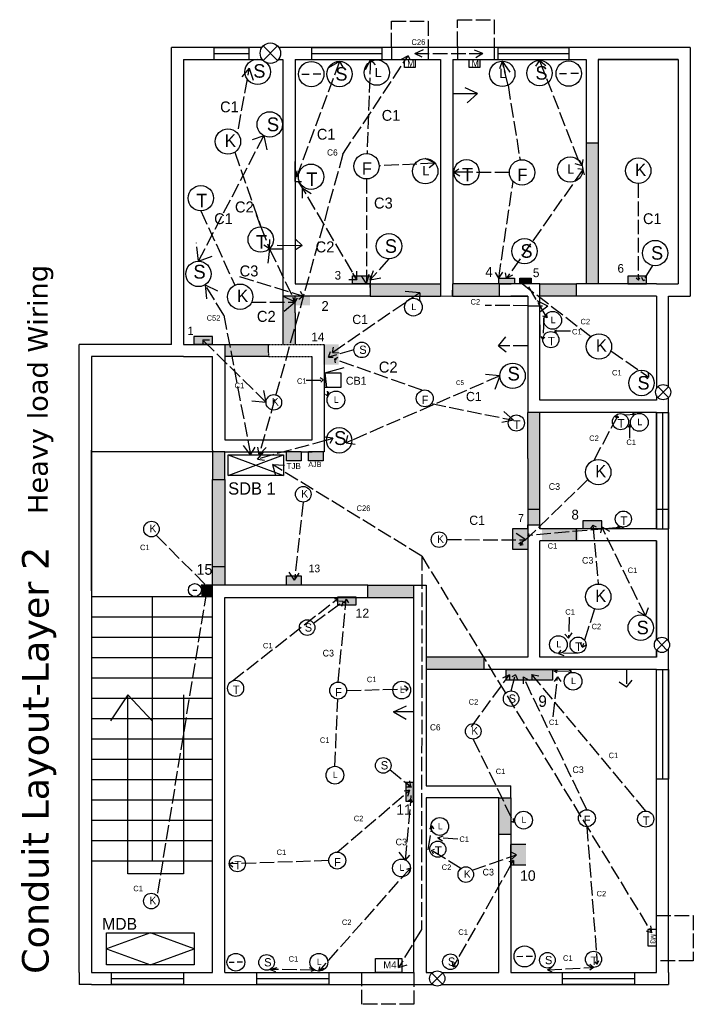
# Model space of a CAD drawing. Header units: inches. Extents: x -315 to 1342, y -989 to 4114.
import ezdxf

# ---------------------------------------------------------------- set-up
doc = ezdxf.new("R2010")
doc.units = ezdxf.units.IN
doc.header["$MEASUREMENT"] = 0
doc.linetypes.add('ACAD_ISO02W100', pattern=[15, 12, -3])
doc.linetypes.add('HIDDEN2', pattern=[0.1875, 0.125, -0.0625])

msp = doc.modelspace()

# ---------------------------------------------------------------- hatches: boundary and pattern name
for color, points in [(3, [(162.53, -277.77), (152.53, -277.77), (152.53, -346.27), (152.53, -394.27), (162.53, -394.27), (162.53, -346.27)]), (3, [(32.53, -394.27), (-25.47, -394.27), (-25.47, -397.19), (-25.47, -404.27), (32.53, -404.27)]), (3, [(80.98, -394.27), (42.53, -394.27), (42.44, -404.27), (80.98, -404.27)]), (3, [(144.53, -394.27), (114.53, -394.27), (114.53, -404.27), (144.53, -404.27)]), (3, [(-87.47, -418.04), (-87.47, -404.27), (-97.47, -404.27), (-97.47, -418.27), (-97.47, -444.27), (-87.47, -444.27)]), (8, [(-75.21, -404.22), (-87.47, -404.22), (-87.47, -411.96), (-75.21, -411.96)]), (3, [(-109.47, -444.27), (-145.47, -444.27), (-145.47, -454.27), (-109.47, -454.27), (-109.47, -450.78)]), (8, [(-51.43, -444.26), (-64.22, -444.26), (-64.22, -460.98), (-51.43, -460.98)]), (3, [(114.53, -500.27), (104.53, -500.27), (104.53, -538.34), (104.53, -592.94), (114.53, -592.94)]), (3, [(-145.47, -532.78), (-155.47, -532.78), (-155.47, -555.55), (-145.47, -555.55)]), (54, [(-82.34, -532.6), (-94.6, -532.6), (-94.6, -540.33), (-82.34, -540.33)]), (78, [(-82.34, -532.78), (-94.6, -532.78), (-94.6, -540.33), (-82.34, -540.33)]), (4, [(-64.28, -532.78), (-73.47, -532.78), (-76.53, -532.78), (-76.53, -540.33), (-64.28, -540.33)]), (3, [(-145.47, -555.55), (-155.47, -555.55), (-155.47, -642.84), (-145.47, -642.84)]), (8, [(104.53, -596.27), (91.74, -596.27), (91.74, -612.99), (104.53, -612.99)]), (3, [(146.09, -596.26), (116.09, -596.26), (116.09, -606.26), (146.09, -606.26)]), (256, [(-145.47, -627.53), (-155.47, -627.53), (-155.47, -642.84), (-145.47, -642.84)]), (256, [(-145.47, -627.53), (-155.47, -627.53), (-155.47, -642.84), (-145.47, -642.84)]), (256, [(-145.47, -627.53), (-155.47, -627.53), (-155.47, -642.84), (-145.47, -642.84)]), (3, [(-145.47, -627.53), (-155.47, -627.53), (-155.47, -642.84), (-145.47, -642.84)]), (8, [(-82.34, -635.03), (-94.6, -635.03), (-94.6, -642.76), (-82.34, -642.76)]), (8, [(-155.47, -642.84), (-164.9, -642.84), (-164.9, -652.27), (-155.47, -652.27)]), (3, [(10.53, -642.84), (-27.47, -642.84), (-27.47, -652.84), (10.53, -652.84)]), (3, [(68.53, -702.27), (20.53, -702.27), (20.53, -712.27), (68.53, -712.27)]), (251, [(124.71, -712.27), (86.53, -712.27), (86.53, -721.22), (124.71, -721.22)]), (3, [(90.53, -818.27), (80.53, -818.27), (80.53, -848.27), (90.53, -848.27)]), (8, [(102.98, -856.76), (90.18, -856.76), (90.18, -873.48), (102.98, -873.48)])]:
    msp.add_hatch(color=color).paths.add_polyline_path(points)
at = {"linetype": 'ACAD_ISO02W100'}
for points in [[(-25.47, -387.55), (-40.07, -387.55), (-40.07, -394.27), (-25.47, -394.27)], [(93.39, -389.44), (80.57, -389.44), (80.57, -394.27), (93.39, -394.27)], [(107.16, -389.44), (97.96, -389.44), (97.96, -394.27), (107.16, -394.27)], [(202.46, -387.79), (187.03, -387.79), (187.03, -394.15), (202.46, -394.15)], [(-155.65, -437.78), (-171.08, -437.78), (-171.08, -444.13), (-155.65, -444.13)], [(165.38, -589.81), (149.95, -589.81), (149.95, -596.17), (165.38, -596.17)], [(-37.04, -652.82), (-52.47, -652.82), (-52.47, -659.18), (-37.04, -659.18)], [(10.09, -821.09), (10.09, -805.66), (3.73, -805.66), (3.73, -821.09)]]:
    msp.add_hatch(color=252, dxfattribs=at).paths.add_polyline_path(points)

# ---------------------------------------------------------------- linework, layer by layer
for p, q in [((-7.91, -199.27), (-7.91, -177.52)), ((-7.91, -177.52), (22.15, -177.52)), ((22.15, -177.52), (22.15, -199.27)), ((46.57, -198.06), (46.57, -176.32)), ((46.57, -176.32), (76.64, -176.32)), ((76.64, -176.32), (76.64, -198.06)), ((-50.87, -210.69), (-87.47, -309.66)), ((-50.87, -210.69), (-60, -216.03)), ((-50.87, -210.69), (-48.09, -215.44)), ((-25.31, -209.27), (-29.57, -217.7)), ((-25.31, -209.27), (-28.16, -286.79)), ((-25.31, -209.27), (-21.42, -213.46)), ((83.41, -210.49), (81.09, -216.72)), ((88.16, -230.3), (83.41, -210.49)), ((83.41, -210.49), (85.78, -220.39)), ((83.41, -210.49), (89.65, -219.52)), ((114.12, -209.87), (110.78, -214.62)), ((146.36, -292.09), (114.12, -209.87)), ((114.12, -209.87), (119.4, -214.21)), ((-134.23, -266.35), (-125.25, -216.43)), ((88.16, -230.3), (98.05, -291.95)), ((-137.18, -285.6), (-115.82, -347.19)), ((28.01, -294.72), (19.88, -290.85)), ((146.36, -292.09), (149.44, -296.85)), ((149.44, -296.85), (150.05, -291.59)), ((-87.47, -309.66), (-87.47, -293.3)), ((-87.47, -305.87), (-87.47, -293.3)), ((-87.47, -309.66), (-87.47, -296.77)), ((28.01, -294.72), (-18.09, -296.79)), ((28.01, -294.72), (23.12, -298.39)), ((43.47, -302.21), (47.49, -299.28)), ((149.91, -299.95), (86.98, -389.44)), ((149.44, -296.85), (143.47, -295.24)), ((149.91, -299.95), (145.67, -299.33)), ((149.91, -299.95), (149.24, -303.63)), ((149.91, -299.95), (150.93, -304.3)), ((-87.47, -309.66), (-85.81, -300.95)), ((-28.55, -307.73), (-28.55, -394.27)), ((50.08, -302.21), (43.47, -302.21)), ((43.47, -302.21), (48.32, -305.23)), ((89.24, -302.29), (50.08, -302.21)), ((-87.47, -309.66), (-82.26, -309.66)), ((-84.86, -309.66), (-36.63, -390.92)), ((-83.15, -312.54), (-81.7, -314.98)), ((-81.7, -314.98), (-81.7, -323.66)), ((-81.7, -314.98), (-74.32, -319.69)), ((80.57, -389.44), (92.36, -309.75)), ((195.57, -311.35), (195.57, -387.76)), ((-165.22, -334.07), (-137.1, -395.35)), ((-115.82, -347.19), (-119.28, -337.2)), ((-115.82, -347.19), (-108.58, -365.22)), ((-108.58, -365.22), (-113.33, -362.42)), ((-108.58, -365.22), (-110.34, -379.57)), ((-108.58, -365.22), (-108.42, -357.72)), ((-108.58, -365.22), (-87.47, -409.25)), ((-108.58, -365.22), (-97.47, -365.22)), ((-10.03, -373.65), (-25.47, -390.91)), ((207.27, -379.08), (199.71, -391.56)), ((-133.24, -388.12), (-80.95, -404.27)), ((-36.63, -390.92), (-39.84, -385.5)), ((-36.63, -390.92), (-36.63, -383.82)), ((-28.55, -394.27), (-32.77, -387.55)), ((-28.55, -394.27), (-26.34, -386.33)), ((-25.47, -390.91), (-22.77, -383.33)), ((-25.47, -390.91), (-16.84, -389.26)), ((80.57, -389.44), (77.81, -384.86)), ((80.57, -389.44), (83.93, -384.66)), ((86.98, -389.44), (86.06, -385.06)), ((86.98, -389.44), (92.26, -386.71)), ((195.71, -391.28), (193.76, -389.45)), ((195.57, -387.76), (195.71, -391.28)), ((195.64, -391.21), (196.83, -389.28)), ((199.71, -391.56), (198.65, -389.03)), ((-36.63, -390.92), (-43.17, -390.92)), ((100.07, -394.27), (99.03, -393.34)), ((99.03, -393.34), (100.13, -393.4)), ((99.03, -393.34), (99.14, -393.98)), ((100.07, -394.27), (156.57, -437.77)), ((119.07, -419.96), (102.56, -391.85)), ((102.56, -391.85), (102.56, -394.27)), ((102.56, -391.85), (104.85, -391.85)), ((199.71, -391.56), (201.19, -390.94)), ((-87.47, -409.25), (-97.47, -404.27)), ((-87.47, -409.25), (-89.3, -405.42)), ((-87.47, -409.25), (-89.3, -405.42)), ((-87.47, -409.25), (-85.37, -405.81)), ((-80.95, -404.27), (-84.38, -407.27)), ((-80.95, -404.27), (-83.15, -400.42)), ((-123.23, -409.25), (-87.47, -409.25)), ((-87.47, -409.25), (-97.47, -418.04)), ((-87.47, -409.25), (-89.36, -407.47)), ((120.55, -422.39), (116.86, -420.78)), ((119.07, -419.96), (120.55, -422.39)), ((120.55, -422.39), (120.25, -418.7)), ((117.78, -422.88), (116.83, -439.89)), ((116.83, -439.89), (115.44, -437.77)), ((116.83, -439.89), (118.63, -438.09)), ((126.53, -433.22), (128.2, -432.12)), ((139.74, -433.29), (126.53, -433.22)), ((126.53, -433.22), (128.01, -434.24)), ((173.02, -449.45), (204.28, -471.13)), ((204.28, -471.13), (201.92, -470.5)), ((204.28, -471.13), (204.13, -467.33)), ((159.12, -539.66), (178.61, -503.41)), ((178.61, -503.41), (176.4, -504.55)), ((178.61, -503.41), (179.03, -504.68)), ((184.24, -502.17), (193.31, -501.86)), ((193.31, -501.86), (190.77, -502.63)), ((193.31, -501.86), (190.84, -501.29)), ((154.12, -555.67), (98.29, -609.75)), ((183.3, -594.92), (104.53, -601.96)), ((104.53, -601.96), (105.51, -600.13)), ((158.06, -593.19), (162.61, -641.86)), ((165.41, -594.62), (164.38, -599.75)), ((201.65, -668.22), (165.41, -594.62)), ((165.41, -594.62), (171.78, -598.28)), ((183.3, -594.92), (178.56, -594.35)), ((183.3, -594.92), (181.98, -596.27)), ((98.29, -609.75), (99.13, -606.85)), ((104.53, -601.96), (105.41, -602.86)), ((98.29, -609.75), (100.75, -609.21)), ((159.5, -662.34), (149.45, -693.89)), ((201.65, -668.22), (195.29, -664.41)), ((201.65, -668.22), (203.96, -661.26)), ((138.68, -669.06), (138.05, -686.43)), ((138.05, -686.43), (141.08, -682.12)), ((138.05, -686.43), (135.02, -683.24)), ((129.84, -699.17), (131.94, -696.29)), ((149.45, -693.89), (148.1, -691)), ((149.45, -693.89), (152.59, -692.1)), ((145.94, -698.87), (129.84, -699.17)), ((129.84, -699.17), (134.17, -700.84)), ((126.07, -713.49), (128.9, -712.64)), ((126.07, -713.49), (140.39, -713.78)), ((126.07, -713.49), (128.5, -714.76)), ((140.39, -713.78), (137.96, -715.01)), ((140.39, -713.78), (138.52, -712.95)), ((185.78, -712.27), (185.78, -727.05)), ((57.92, -759.75), (89.25, -716.75)), ((89.25, -716.75), (83.53, -719.59)), ((89.25, -716.75), (89.25, -721.22)), ((90.71, -730.03), (94.28, -716.85)), ((94.28, -716.85), (91.43, -718.53)), ((94.28, -716.85), (96.25, -721.22)), ((153.23, -828.12), (100.68, -718.34)), ((100.68, -718.34), (100.68, -724.29)), ((100.68, -718.34), (105.62, -721.22)), ((201.71, -829.1), (107.78, -716.46)), ((107.78, -716.46), (107.78, -721.22)), ((107.78, -716.46), (113.63, -717.48)), ((125.39, -751.35), (128.95, -718.31)), ((128.95, -718.31), (126.17, -722.34)), ((128.95, -718.31), (131.63, -722.34)), ((185.78, -727.05), (179.75, -722.89)), ((185.78, -727.05), (190.51, -721.15)), ((59.5, -769.79), (92.86, -838.67)), ((92.86, -838.67), (92.72, -835.26)), ((22.32, -861.05), (25.68, -841.2)), ((25.68, -841.2), (23.3, -844)), ((25.68, -841.2), (26.66, -843.93)), ((92.86, -838.67), (90.53, -837.84)), ((153.23, -842.05), (161.66, -955.39)), ((30.14, -851.32), (34.53, -849.65)), ((46.76, -852.32), (30.14, -851.32)), ((30.14, -851.32), (34.15, -853.79)), ((24.98, -861.56), (27.64, -860.49)), ((49.35, -876.49), (24.98, -861.56)), ((24.98, -861.56), (26.31, -864.34)), ((58.66, -877.91), (95.23, -865.12)), ((95.23, -865.12), (90.18, -862.82)), ((95.23, -865.12), (91.43, -868.77)), ((90.53, -873.48), (42.83, -957.7)), ((92.63, -870.01), (88.75, -870.98)), ((90.53, -873.48), (92.63, -870.01)), ((92.63, -870.01), (92.63, -873.48)), ((210.53, -915.26), (210.53, -915.26)), ((210.53, -915.26), (240.99, -915.26)), ((240.99, -915.26), (240.99, -952.74)), ((-155.47, -962.27), (-155.47, -947.37)), ((42.83, -957.7), (42.43, -953.77)), ((42.83, -957.7), (45.62, -956.51)), ((120.65, -960.22), (124.54, -958.01)), ((120.65, -960.22), (158.67, -958.1)), ((158.67, -958.1), (155.64, -960.36)), ((158.67, -958.1), (155.72, -955.68)), ((161.66, -955.39), (159.94, -953.58)), ((161.66, -955.39), (163.12, -952.3)), ((240.99, -952.74), (210.53, -952.74)), ((120.65, -960.22), (124.2, -961.78))]:
    msp.add_line(p, q, dxfattribs=at)
for p, q in [((-189.47, -444.27), (-189.47, -199.27)), ((-114.88, -199.27), (-189.47, -199.27)), ((238.53, -199.27), (-100.84, -199.27)), ((238.53, -199.27), (238.53, -251.76)), ((-179.47, -209.27), (-114.46, -209.27)), ((-179.47, -209.27), (-179.47, -444.27)), ((-179.47, -209.27), (-114.46, -209.27)), ((-101.27, -209.27), (-97.47, -209.27)), ((-101.27, -209.27), (-97.47, -209.27)), ((-97.47, -209.27), (-97.47, -404.27)), ((-87.47, -209.27), (32.53, -209.27)), ((-87.47, -209.27), (-87.47, -384.27)), ((-87.47, -209.27), (-87.47, -384.27)), ((-87.47, -209.27), (32.53, -209.27)), ((32.53, -209.27), (32.53, -384.27)), ((32.53, -209.27), (32.53, -219.27)), ((42.53, -209.27), (152.53, -209.27)), ((42.53, -209.27), (42.53, -384.27)), ((87.53, -209.27), (97.53, -209.27)), ((152.53, -209.27), (152.53, -346.27)), ((162.53, -209.27), (228.53, -209.27)), ((228.53, -209.27), (162.53, -209.27)), ((162.53, -209.27), (162.53, -346.27)), ((228.53, -209.27), (228.53, -394.27)), ((238.53, -209.27), (238.53, -404.27)), ((63.1, -237.26), (52.82, -232.43)), ((42.53, -237.26), (42.53, -237.26)), ((42.53, -237.26), (63.1, -237.26)), ((63.1, -237.26), (54.4, -244.98)), ((-81.61, -362.49), (-87.47, -357.17)), ((-102.17, -362.24), (-81.61, -362.49)), ((-97.47, -362.49), (-97.47, -362.49)), ((-81.61, -362.49), (-87.47, -366.55)), ((-87.47, -394.27), (-25.47, -394.27)), ((90.64, -394.27), (80.98, -394.27)), ((80.98, -394.27), (80.98, -404.27)), ((114.53, -394.27), (90.64, -394.27)), ((114.53, -394.27), (104.53, -394.27)), ((114.53, -490.27), (114.53, -394.27)), ((210.53, -394.27), (144.53, -394.27)), ((144.53, -404.27), (144.53, -394.27)), ((210.53, -394.27), (228.53, -394.27)), ((-80.95, -404.27), (-81.82, -405.03)), ((80.98, -404.27), (104.53, -404.27)), ((104.53, -404.27), (90.46, -404.27)), ((104.53, -404.27), (104.53, -499.21)), ((210.53, -404.27), (144.53, -404.27)), ((210.53, -404.27), (210.53, -480.64)), ((220.53, -404.27), (238.53, -404.27)), ((220.53, -479.13), (220.53, -404.27)), ((-87.47, -409.25), (-87.13, -407.97)), ((-97.47, -418.04), (-97.47, -418.27)), ((114.53, -428.17), (114.53, -438.17)), ((-189.47, -444.27), (-265.47, -444.27)), ((-265.47, -962.27), (-265.47, -444.27)), ((-179.47, -444.27), (-155.47, -444.27)), ((-155.47, -444.27), (-145.47, -444.27)), ((-145.47, -444.27), (-145.47, -522.78)), ((-109.47, -450.78), (-109.47, -444.27)), ((-63.47, -444.27), (-63.47, -486.78)), ((-179.47, -454.27), (-255.47, -454.27)), ((-255.47, -454.27), (-255.47, -536.27)), ((-179.47, -454.27), (-189.47, -454.27)), ((-179.47, -454.27), (-155.47, -454.27)), ((-155.47, -531.56), (-155.47, -454.27)), ((-109.47, -450.78), (-109.47, -450.78)), ((-73.47, -522.78), (-73.47, -454.27)), ((-63.47, -450.78), (-63.47, -522.78)), ((210.53, -486.45), (210.53, -490.27)), ((104.53, -492), (104.53, -500.27)), ((210.53, -490.27), (114.53, -490.27)), ((220.53, -688.95), (220.53, -487.96)), ((114.8, -500.27), (104.53, -500.27)), ((210.53, -500.27), (114.8, -500.27)), ((210.53, -596.27), (210.53, -500.27)), ((210.53, -500.27), (210.53, -596.27)), ((188.27, -510.16), (187.21, -512.6)), ((188.27, -510.16), (188.38, -521.51)), ((188.27, -510.16), (189.74, -512.35)), ((-145.47, -522.78), (-73.47, -522.78)), ((-63.47, -522.78), (-63.47, -532.78)), ((-255.47, -647.56), (-255.47, -531.56)), ((-145.47, -532.78), (-255.47, -532.78)), ((-155.47, -531.56), (-155.47, -532.78)), ((-145.47, -532.78), (-94.6, -532.78)), ((-142.81, -552.38), (-96.95, -535.36)), ((-142.81, -535.36), (-96.95, -552.38)), ((-82.34, -532.78), (-73.47, -532.78)), ((-63.47, -532.78), (-64.28, -532.78)), ((-255.47, -536.27), (-255.47, -652.27)), ((-155.47, -555.55), (-145.47, -555.55)), ((104.53, -580), (114.53, -580)), ((210.53, -580), (220.53, -580)), ((104.53, -592.94), (114.53, -592.94)), ((104.53, -596.27), (104.53, -592.94)), ((104.53, -592.94), (104.53, -596.27)), ((104.53, -596.27), (104.53, -702.27)), ((114.53, -592.94), (114.53, -596.27)), ((114.53, -592.94), (114.53, -596.27)), ((116.06, -596.27), (114.53, -596.27)), ((210.53, -596.27), (144.53, -596.27)), ((144.53, -606.27), (144.53, -596.27)), ((158.06, -593.19), (156.28, -596.14)), ((158.06, -593.19), (160.83, -594.62)), ((114.53, -702.27), (114.53, -606.27)), ((116.1, -606.27), (114.53, -606.27)), ((210.53, -606.27), (144.53, -606.27)), ((210.53, -606.27), (210.53, -687.81)), ((210.53, -687.81), (210.53, -606.27)), ((-155.47, -627.53), (-145.47, -627.53)), ((-171.75, -646.8), (-168.45, -646.8)), ((-168.15, -646.97), (-168.15, -646.97)), ((-164.9, -642.84), (-155.47, -642.84)), ((-27.47, -642.84), (-155.47, -642.84)), ((-155.47, -652.27), (-155.47, -642.84)), ((-27.47, -652.84), (-27.47, -642.84)), ((10.53, -662.27), (10.53, -642.84)), ((10.53, -642.84), (20.53, -642.84)), ((20.53, -642.84), (20.53, -684.8)), ((-255.53, -652.27), (-155.47, -652.27)), ((-255.47, -652.27), (-255.47, -962.27)), ((-205.5, -652.27), (-205.5, -870.2)), ((-155.47, -962.27), (-155.47, -652.27)), ((-145.47, -962.27), (-145.47, -652.84)), ((-145.47, -652.84), (-27.47, -652.84)), ((10.53, -962.27), (10.53, -662.27)), ((20.53, -662.27), (20.53, -808.27)), ((-255.53, -669.03), (-155.47, -669.03)), ((-255.53, -685.8), (-155.47, -685.8)), ((210.53, -702.27), (210.53, -696.37)), ((210.53, -696.37), (210.53, -702.27)), ((220.53, -962.27), (220.53, -695.23)), ((-255.53, -702.56), (-155.47, -702.56)), ((104.53, -702.27), (68.53, -702.27)), ((68.53, -712.27), (68.53, -702.27)), ((210.53, -702.27), (114.53, -702.27)), ((104.53, -712.27), (68.53, -712.27)), ((108.07, -712.27), (104.53, -712.27)), ((210.53, -712.27), (104.9, -712.27)), ((210.53, -808.27), (210.53, -712.27)), ((-255.53, -719.32), (-155.47, -719.32)), ((-255.53, -736.09), (-155.47, -736.09)), ((-225.55, -733.17), (-239.83, -754.58)), ((-225.55, -881.02), (-225.55, -733.17)), ((-225.55, -733.17), (-205.47, -754.58)), ((-179.6, -733.17), (-179.6, -881.02)), ((-6.27, -747.3), (4.51, -742.24)), ((-255.53, -752.85), (-155.47, -752.85)), ((10.53, -747.3), (-6.27, -747.3)), ((-6.27, -747.3), (4.2, -753.32)), ((10.53, -747.3), (10.53, -747.3)), ((-255.53, -769.62), (-155.47, -769.62)), ((-255.53, -786.38), (-155.47, -786.38)), ((-255.53, -803.15), (-155.47, -803.15)), ((20.53, -808.27), (80.53, -808.27)), ((80.53, -808.27), (90.53, -808.27)), ((90.53, -818.27), (90.53, -808.27)), ((210.53, -962.27), (210.53, -808.27)), ((-255.53, -819.91), (-155.47, -819.91)), ((80.53, -818.27), (20.53, -818.27)), ((20.53, -818.27), (20.53, -962.27)), ((-255.53, -836.67), (-155.47, -836.67)), ((80.53, -962.27), (80.53, -848.27)), ((80.53, -962.27), (80.53, -848.27)), ((80.53, -848.27), (90.53, -848.27)), ((90.53, -848.27), (90.53, -962.27)), ((-255.53, -853.44), (-155.47, -853.44)), ((-255.53, -870.2), (-155.47, -870.2)), ((-179.6, -881.02), (-225.55, -881.02)), ((-206.84, -929.71), (-243.05, -942.91)), ((-170.64, -942.91), (-206.84, -929.71)), ((-243.05, -942.91), (-206.84, -956.11)), ((-206.84, -956.11), (-170.64, -942.91)), ((-265.47, -962.27), (-265.47, -972.27)), ((-255.47, -962.27), (-179.47, -962.27)), ((-255.47, -962.27), (-155.47, -962.27)), ((-145.47, -962.27), (10.53, -962.27)), ((-13.47, -962.27), (10.53, -962.27)), ((21.53, -962.27), (20.53, -962.27)), ((20.53, -962.27), (26.03, -962.27)), ((21.53, -962.27), (26.03, -962.27)), ((33.53, -962.27), (80.53, -962.27)), ((33.53, -962.27), (56.53, -962.27)), ((56.53, -962.27), (80.53, -962.27)), ((90.53, -962.27), (210.53, -962.27)), ((220.53, -962.27), (220.53, -972.27)), ((-255.47, -972.27), (-265.47, -972.27)), ((-255.47, -972.27), (25.97, -972.27)), ((33.58, -972.27), (220.53, -972.27))]:
    msp.add_line(p, q)
at = {"color": 3, "linetype": 'ByBlock'}
for p, q in [((-125.25, -199.27), (-154.52, -199.27)), ((-154.52, -199.27), (-154.52, -209.27)), ((-125.25, -209.27), (-125.25, -199.27)), ((-73.87, -199.27), (-73.87, -209.27)), ((-15.63, -209.27), (-15.63, -199.27)), ((79.87, -199.27), (79.87, -209.27)), ((138.56, -209.27), (138.56, -199.27)), ((-154.52, -209.27), (-125.25, -209.27)), ((-73.87, -209.27), (-44.59, -209.27)), ((-44.9, -209.27), (-15.63, -209.27)), ((79.87, -209.27), (109.15, -209.27)), ((109.28, -209.27), (138.56, -209.27)), ((42.44, -404.27), (42.53, -394.27)), ((-97.47, -418.27), (-97.47, -444.27)), ((-87.47, -418.04), (-87.47, -444.27)), ((-145.47, -444.27), (-109.47, -444.27)), ((-109.47, -454.27), (-145.47, -454.27))]:
    msp.add_line(p, q, dxfattribs=at)
at = {"color": 3}
for p, q in [((-154.52, -199.27), (-125.25, -199.27)), ((-73.87, -199.27), (-15.63, -199.27)), ((79.87, -199.27), (138.15, -199.27)), ((-154.52, -204.27), (-125.25, -204.27)), ((-154.52, -209.27), (-125.25, -209.27)), ((-73.87, -204.27), (-15.63, -204.27)), ((79.9, -204.27), (138.15, -204.27)), ((152.53, -277.77), (162.53, -277.77)), ((152.53, -277.77), (152.53, -346.27)), ((162.53, -277.77), (162.53, -346.27)), ((152.53, -346.27), (152.53, -394.27)), ((162.53, -346.27), (162.53, -394.27)), ((-97.47, -376.71), (-97.47, -376.71)), ((-25.47, -394.27), (32.53, -394.27)), ((80.98, -394.27), (42.53, -394.27)), ((114.53, -394.27), (144.53, -394.27)), ((-87.47, -404.27), (-97.47, -404.27)), ((-97.47, -404.27), (-97.47, -418.27)), ((-87.47, -418.04), (-87.47, -404.27)), ((-25.47, -404.27), (32.53, -404.27)), ((42.44, -404.27), (80.98, -404.27)), ((144.53, -404.27), (114.53, -404.27)), ((104.53, -538.34), (104.53, -500.27)), ((114.53, -596.27), (114.53, -500.27)), ((210.53, -500.27), (210.53, -596.27)), ((210.53, -500.27), (220.53, -500.27)), ((215.53, -500.27), (215.53, -596.27)), ((220.53, -596.27), (220.53, -500.27)), ((220.53, -500.27), (220.53, -596.27)), ((220.53, -500.27), (220.53, -596.27)), ((220.53, -500.27), (220.53, -596.27)), ((-155.47, -532.78), (-155.47, -555.55)), ((-145.47, -555.55), (-145.47, -532.78)), ((104.53, -538.34), (104.53, -596.27)), ((-155.47, -555.55), (-145.47, -555.55)), ((-155.47, -642.84), (-155.47, -555.55)), ((-155.47, -555.55), (-145.47, -555.55)), ((-145.47, -555.55), (-145.47, -642.84)), ((144.53, -596.27), (114.53, -596.27)), ((210.53, -596.27), (220.53, -596.27)), ((144.53, -606.27), (114.53, -606.27)), ((-155.47, -627.53), (-145.47, -627.53)), ((-155.47, -642.84), (-164.9, -642.84)), ((-27.47, -642.84), (10.53, -642.84)), ((-27.47, -652.84), (10.53, -652.84)), ((68.53, -702.27), (20.53, -702.27)), ((68.53, -712.27), (20.53, -712.27)), ((210.53, -712.27), (220.53, -712.27)), ((210.53, -802.7), (210.53, -712.27)), ((215.53, -712.27), (215.53, -802.7)), ((220.53, -712.27), (220.53, -802.7)), ((220.53, -802.7), (220.53, -712.27)), ((220.53, -712.27), (220.53, -802.7)), ((220.53, -802.7), (210.53, -802.7)), ((80.53, -848.27), (80.53, -818.27)), ((80.53, -818.27), (90.53, -818.27)), ((90.53, -818.27), (90.53, -848.27)), ((-239.42, -962.27), (-179.47, -962.27)), ((-238.95, -972.27), (-238.95, -962.27)), ((-179.47, -962.27), (-179.47, -972.27)), ((-119.47, -962.27), (-59.51, -962.27)), ((-118.99, -972.27), (-118.99, -962.27)), ((-59.51, -962.27), (-59.51, -972.27)), ((132.48, -962.27), (192.44, -962.27)), ((132.96, -972.27), (132.96, -962.27)), ((192.44, -962.27), (192.44, -972.27)), ((-238.95, -967.27), (-179.47, -967.27)), ((-179.47, -972.27), (-238.95, -972.27)), ((-238.95, -972.27), (-179.47, -972.27)), ((-118.99, -967.27), (-59.51, -967.27)), ((-59.51, -972.27), (-118.99, -972.27)), ((-118.99, -972.27), (-59.51, -972.27)), ((132.96, -967.27), (192.44, -967.27)), ((192.44, -972.27), (132.96, -972.27))]:
    msp.add_line(p, q, dxfattribs=at)
at = {"color": 0}
for p, q in [((-101.88, -198), (-113.84, -209.95)), ((-113.72, -197.88), (-102, -210.07)), ((-81.87, -221.2), (-76, -221.12)), ((-66.11, -221.2), (-72.45, -221.2)), ((130.49, -220.79), (136.36, -220.71)), ((146.25, -220.79), (139.91, -220.79)), ((-87.47, -276.93), (-87.47, -309.66)), ((-62.98, -467.74), (-47.04, -463.15)), ((220.52, -479.12), (211.66, -487.98)), ((211.74, -479.03), (220.43, -488.07)), ((104.53, -596.27), (91.74, -596.27)), ((91.74, -596.27), (91.74, -612.99)), ((91.74, -612.99), (104.53, -612.99)), ((219.54, -687.66), (210.68, -696.52)), ((210.77, -687.57), (219.45, -696.61)), ((102.98, -856.76), (90.18, -856.76)), ((90.18, -856.76), (90.18, -873.48)), ((90.18, -873.48), (102.98, -873.48)), ((95.38, -949.05), (100.25, -948.98)), ((108.45, -949.05), (103.2, -949.05)), ((-141.75, -953.86), (-137.65, -953.81)), ((-130.75, -953.86), (-135.17, -953.86)), ((34.21, -962.86), (25.35, -971.72)), ((25.44, -962.77), (34.12, -971.81))]:
    msp.add_line(p, q, dxfattribs=at)
at = {"color": 3, "linetype": 'ACAD_ISO02W100'}
for p, q in [((-73.87, -199.27), (-15.63, -199.27)), ((11.23, -204.22), (18.41, -201)), ((67.41, -204.22), (60.46, -201.54)), ((79.9, -199.27), (138.15, -199.27)), ((-48.02, -287.2), (5.88, -206.04)), ((5.88, -206.04), (0, -209.27)), ((5.88, -206.04), (7.24, -209.27)), ((11.23, -204.22), (67.41, -204.22)), ((11.23, -204.22), (17.2, -206.89)), ((67.41, -204.22), (61.56, -207.72)), ((-167.2, -375.59), (-113.25, -271.99)), ((-113.25, -271.99), (-122.76, -275.39)), ((-113.25, -271.99), (-110.9, -283.68)), ((-48.02, -287.2), (-117.12, -535.36)), ((-167.2, -375.59), (-168.76, -360.47)), ((-167.2, -375.59), (-154.81, -371.02)), ((-146.2, -420.09), (-161.7, -394.98)), ((-161.7, -394.98), (-160.62, -406.64)), ((-161.7, -394.98), (-151.46, -399.87)), ((-146.2, -420.09), (-124.13, -535.36)), ((81.47, -470.11), (-40.66, -523.3)), ((81.47, -470.11), (68.15, -468.85)), ((81.47, -470.11), (76.61, -483.04)), ((-45.37, -525.28), (-43.91, -519.23)), ((-124.13, -535.36), (-130.17, -527.5)), ((-61.61, -523.3), (-118.61, -538.72)), ((-56.27, -521.63), (-62.54, -520.76)), ((-61.61, -523.3), (-56.27, -521.63)), ((-56.27, -521.63), (-58.76, -525.93)), ((-40.66, -523.3), (-45.37, -525.28)), ((-45.37, -525.28), (-37.96, -526.43)), ((-124.13, -535.36), (-120.5, -529.01)), ((-118.61, -538.72), (-113.2, -532.78)), ((-117.12, -535.36), (-118.28, -529.01)), ((-117.12, -535.36), (-111.34, -529.36)), ((-118.61, -538.72), (-112.68, -539.55)), ((16.98, -618.75), (-106.11, -543.36)), ((-106.11, -543.36), (-96.17, -543.74)), ((-106.11, -543.36), (-103.57, -552.38)), ((16.98, -618.75), (16.94, -769.34)), ((16.98, -618.75), (206.82, -929.66)), ((16.94, -769.34), (16.74, -926.86)), ((206.82, -929.66), (205.95, -923.94)), ((16.74, -926.86), (-2.14, -958.29)), ((206.82, -929.66), (202.29, -928.33)), ((-2.14, -958.29), (-2.14, -950.84)), ((-2.14, -958.29), (4.89, -956.02))]:
    msp.add_line(p, q, dxfattribs=at)
at = {"color": 0, "linetype": 'ACAD_ISO02W100'}
for p, q in [((-7.91, -199.27), (-7.91, -209.27)), ((22.15, -199.27), (22.15, -209.27)), ((46.57, -198.06), (46.57, -209.27)), ((76.64, -198.06), (76.64, -209.27)), ((-125.25, -216.43), (-131.51, -223.53)), ((-125.25, -216.43), (-122.03, -226.26)), ((15.4, -401.53), (-56.51, -450.97)), ((15.4, -401.53), (2.89, -400.49)), ((15.4, -401.53), (15.1, -408.06)), ((104.53, -412.25), (69.21, -412.17)), ((104.53, -412.25), (120.99, -412.58)), ((120.99, -412.58), (112.15, -408.18)), ((120.99, -412.58), (114.53, -417.54)), ((80.25, -445.45), (86.22, -437.92)), ((-111.43, -491.99), (-163.58, -440.48)), ((-163.58, -440.48), (-163.58, -444.27)), ((-163.58, -440.48), (-158.18, -440.48)), ((-56.51, -450.97), (-55.83, -446.38)), ((104.53, -445.45), (80.25, -445.45)), ((80.25, -445.45), (86.5, -450.41)), ((104.53, -445.45), (104.53, -445.45)), ((-38.93, -448.7), (-59.8, -454.76)), ((-59.8, -454.76), (-58.2, -450.13)), ((-59.8, -454.76), (-56.1, -454.79)), ((-56.51, -450.97), (-51.07, -451.02)), ((-54.98, -456.43), (-52.25, -454.72)), ((17.43, -482.03), (-54.98, -456.43)), ((-54.98, -456.43), (-54.39, -459.44)), ((-62.98, -467.74), (-60.56, -487.24)), ((-78.3, -473.65), (-64.37, -473.53)), ((-64.37, -473.53), (-66.92, -471.8)), ((-64.37, -473.53), (-66.38, -475.43)), ((-111.43, -491.99), (-113.28, -482.15)), ((-60.56, -487.24), (-62.48, -485.11)), ((-60.56, -487.24), (-59.76, -483.27)), ((-111.43, -491.99), (-123.24, -490.96)), ((25.05, -492.9), (92.59, -506.73)), ((92.59, -506.73), (84.67, -499.58)), ((92.59, -506.73), (83.12, -508.57)), ((-80.76, -574.21), (-87.96, -638.69)), ((102.9, -605.29), (94.9, -600.2)), ((-202.07, -601.65), (-158.83, -644.98)), ((37.65, -605.25), (102.9, -605.29)), ((102.9, -605.29), (96.76, -608.79)), ((-87.96, -638.69), (-92.45, -631.96)), ((-87.96, -638.69), (-84.15, -632.99)), ((-200.76, -896.96), (-160.18, -647.56)), ((-160.18, -647.56), (-162.98, -649.74)), ((-158.93, -644.88), (-161.01, -645.07)), ((-160.95, -652.27), (-160.18, -647.56)), ((-160.18, -647.56), (-158.09, -650.24)), ((-158.83, -644.98), (-159.33, -642.84)), ((-139.2, -721.8), (-52.45, -653.98)), ((-72.16, -674.25), (-47.93, -656.15)), ((-52.45, -653.98), (-54.84, -653.99)), ((-52.45, -653.98), (-53.06, -656.15)), ((-51.96, -722.8), (-45.28, -654.34)), ((-47.93, -656.15), (-51.35, -655.96)), ((-47.93, -656.15), (-49.21, -660.34)), ((-45.28, -654.34), (-47.22, -657.55)), ((-45.28, -654.34), (-43.53, -657.29)), ((-44.99, -729.76), (5.77, -728.33)), ((5.77, -728.33), (2.63, -725.79)), ((5.77, -728.33), (3.86, -730.32)), ((-54.61, -792.23), (-52.26, -736.72)), ((-9.27, -794.84), (8.48, -809.4)), ((-52.7, -863.03), (7.02, -811.95)), ((7.02, -811.95), (2.39, -812.79)), ((8.48, -809.4), (3.76, -809.4)), ((3.76, -814.73), (7.02, -811.95)), ((3.96, -805.68), (7.64, -808.71)), ((7.64, -808.71), (4.78, -809.4)), ((7.02, -811.95), (5.16, -817.05)), ((7.02, -811.95), (5.16, -817.05)), ((6.94, -804.2), (7.64, -808.71)), ((3.61, -869.61), (8.35, -816.35)), ((8.1, -819.24), (6.14, -821.11)), ((7.93, -821.11), (8.1, -819.24)), ((8.1, -819.24), (8.95, -821.98)), ((3.61, -869.61), (-1.73, -863.12)), ((3.61, -869.61), (7.3, -865.49)), ((-59.66, -870), (-141.73, -872.76)), ((-141.73, -872.76), (-138.5, -871.35)), ((-141.73, -872.76), (-138.73, -875.04)), ((7.62, -876.14), (-67.89, -961.17)), ((7.62, -876.14), (4.38, -877.31)), ((7.62, -876.14), (6.52, -878.93)), ((-108.32, -959.82), (-102.31, -958.23)), ((-67.89, -961.17), (-67.18, -957.78)), ((-71.18, -960.38), (-108.32, -959.82)), ((-108.32, -959.82), (-103.71, -961.53)), ((-71.18, -960.38), (-75.46, -958.51)), ((-71.18, -960.38), (-74.49, -961.48)), ((-67.89, -961.17), (-63.54, -958.63)), ((-32.45, -988.56), (-32.45, -962.27)), ((10.53, -962.27), (10.53, -988.56)), ((10.53, -988.56), (-32.45, -988.56))]:
    msp.add_line(p, q, dxfattribs=at)
at = {"linetype": 'ByBlock'}
for p, q in [((-87.47, -384.27), (-87.47, -394.27)), ((32.53, -384.27), (32.53, -404.21)), ((42.53, -384.27), (42.44, -404.27)), ((-87.47, -394.27), (-25.47, -394.27)), ((-25.47, -394.27), (-25.47, -404.27)), ((-25.47, -397.19), (-25.47, -394.27)), ((-25.47, -404.27), (-87.47, -404.27)), ((32.53, -404.21), (42.44, -404.26))]:
    msp.add_line(p, q, dxfattribs=at)
at = {"linetype": 'HIDDEN2'}
for p, q in [((-109.47, -444.27), (-63.47, -444.27)), ((-109.47, -450.78), (-109.47, -454.27)), ((-109.47, -454.27), (-73.47, -454.27))]:
    msp.add_line(p, q, dxfattribs=at)
at = {"color": 0}
for points in [[(2.79, -209.27), (11.7, -209.27), (11.7, -215.72), (2.79, -215.72)], [(56.07, -209.27), (64.97, -209.27), (64.97, -215.72), (56.07, -215.72)], [(-25.47, -394.27), (-40.07, -394.27), (-40.07, -387.55), (-25.47, -387.55)], [(93.39, -394.27), (80.57, -394.27), (80.57, -389.44), (93.39, -389.44)], [(97.96, -389.44), (107.16, -389.44), (107.16, -394.27), (97.96, -394.27)], [(187.06, -394.11), (202.48, -394.11), (202.48, -387.76), (187.06, -387.76)], [(80.98, -394.27), (90.64, -394.27), (90.64, -394.27), (80.98, -394.27)], [(-171.06, -444.1), (-155.63, -444.1), (-155.63, -437.75), (-171.06, -437.75)], [(-62.98, -467.74), (-49.82, -467.74), (-49.82, -479.79), (-62.98, -479.79)], [(149.98, -596.14), (165.41, -596.14), (165.41, -589.78), (149.98, -589.78)], [(-52.45, -659.15), (-37.02, -659.15), (-37.02, -652.79), (-52.45, -652.79)], [(3.76, -805.68), (3.76, -821.11), (10.12, -821.11), (10.12, -805.68)], [(210.67, -926.8), (203.59, -926.8), (203.59, -940.2), (210.67, -940.2)], [(-21.04, -950.84), (0.58, -950.84), (0.58, -962.38), (-21.04, -962.38)]]:
    msp.add_lwpolyline(points, close=True, dxfattribs=at)
for points in [[(-142.81, -535.36), (-96.95, -535.36), (-96.95, -552.38), (-142.81, -552.38)], [(-94.6, -532.6), (-82.34, -532.6), (-82.34, -540.33), (-94.6, -540.33)], [(-76.53, -532.6), (-64.28, -532.6), (-64.28, -540.33), (-76.53, -540.33)], [(-94.6, -635.03), (-82.34, -635.03), (-82.34, -642.76), (-94.6, -642.76)], [(86.53, -712.27), (124.71, -712.27), (124.71, -721.22), (86.53, -721.22)], [(-243.05, -929.71), (-170.64, -929.71), (-170.64, -956.11), (-243.05, -956.11)]]:
    msp.add_lwpolyline(points, close=True)
for centre, radius in [((-107.86, -203.97), 8.45), ((-118.37, -219.37), 10.47), ((-74.14, -221.2), 10.47), ((-50.87, -221.16), 10.47), ((-20.07, -219.98), 10.47), ((83.41, -220.96), 10.47), ((114.12, -220.35), 10.47), ((138.22, -220.79), 10.47), ((-108.41, -262.7), 10.47), ((-142.89, -276.82), 10.47), ((-28.55, -297.26), 10.47), ((19.88, -301.32), 10.47), ((53.94, -302.21), 10.47), ((99.71, -302.29), 10.47), ((139.44, -299.95), 10.47), ((195.57, -300.88), 10.47), ((-74.32, -305.87), 10.47), ((-165.22, -323.59), 10.47), ((-115.82, -357.66), 10.47), ((-10.03, -363.18), 10.47), ((101.73, -367.3), 10.47), ((209.48, -368.84), 10.47), ((-167.2, -386.06), 10.47), ((-132.74, -404.86), 10.47), ((10.13, -413.44), 7.33), ((124.96, -424.31), 7.33), ((123.47, -440.26), 6.65), ((163.16, -445.9), 10.47), ((-32.51, -448.7), 6.42), ((91.95, -470.11), 10.47), ((198.27, -476.01), 10.47), ((216.09, -483.55), 6.27), ((-105.01, -491.99), 6.42), ((-53.8, -490.06), 7.33), ((19.49, -488.69), 6.97), ((95.04, -509.04), 6.65), ((180.96, -507.96), 6.65), ((196.44, -508.48), 7.33), ((-51.14, -523.3), 10.47), ((162.61, -549.53), 10.47), ((-80.76, -567.79), 6.42), ((183.3, -588.27), 6.65), ((-205.94, -596.52), 6.42), ((31.23, -605.25), 6.42), ((162.61, -652.33), 10.47), ((-77.54, -677.76), 6.42), ((197.6, -677.87), 10.47), ((129.7, -691.84), 7.33), ((145.94, -692.22), 6.65), ((215.11, -692.09), 6.27), ((141.81, -722.05), 7.33), ((-136.55, -727.9), 6.65), ((-51.96, -729.76), 6.97), ((0.52, -729.32), 7.33), ((90.71, -736.45), 6.42), ((59.5, -763.37), 6.42), ((-14.76, -791.51), 6.42), ((-54.61, -799.55), 7.33), ((153.23, -835.08), 6.97), ((31.86, -841.89), 7.33), ((101.02, -836.63), 7.33), ((201.71, -835.75), 6.65), ((30.25, -860.61), 6.65), ((-135.08, -872.54), 6.65), ((-52.7, -870), 6.97), ((0.29, -876.14), 7.33), ((53.35, -881.52), 6.42), ((-206.08, -903.38), 6.42), ((101.79, -949.05), 8.69), ((-136.35, -953.86), 7.31), ((-110.97, -953.97), 6.42), ((-67.89, -953.84), 7.33), ((40.65, -953.46), 6.42), ((120.65, -952.19), 6.42), ((158.67, -951.45), 6.65), ((29.78, -967.29), 6.27)]:
    msp.add_circle(centre, radius, dxfattribs=at)
msp.add_circle((-170.1, -646.8), 5.37)

# ---------------------------------------------------------------- texts
at = {"color": 3, "linetype": 'ACAD_ISO02W100', "attachment_point": 1}
for s, insert, char_height, width in [('C26', (8.49, -192.46), 4.685, 2627.9136), ('C6', (-61.12, -283.3), 5.115, 117.6106), ('C52', (-160.43, -420.17), 4.442, 102.1467), ('C5', (45.27, -473.91), 3.719, 85.0461), ('C26', (-36.81, -577.01), 4.685, 2627.9136), ('C6', (23.76, -757.51), 5.115, 117.6106)]:
    msp.add_mtext(s, dxfattribs=dict(at, insert=insert, char_height=char_height, width=width))
at = {"linetype": 'ACAD_ISO02W100', "attachment_point": 1}
for s, insert, char_height, width in [('{\\C3;M}', (4.95, -209.66), 5.293, 141.5712), ('{\\C3;M}', (58.23, -209.66), 5.293, 141.5712), ('{\\C1;4}', (69.34, -380.21), 8.458, 193.4143), ('{\\C1;5}', (108.68, -381.45), 7.241, 149.8163), ('{\\C1;6}', (178.46, -377.9), 7.107, 165.8124), ('{\\C1;8}', (140.49, -580.54), 8.142, 177.6864), ('{\\C1;9}', (113.14, -733.71), 9.459, 213.7798), ('{\\C1;10}', (98.12, -878.06), 8.613, 205.954)]:
    msp.add_mtext(s, dxfattribs=dict(at, insert=insert, char_height=char_height, width=width))
at = {"color": 0, "attachment_point": 1}
for s, insert, char_height, width in [('S', (-121.92, -213), 11.16, 236.1352), ('S', (-54.21, -215.44), 11.16, 236.1352), ('L', (-21.74, -216.07), 7.6, 178.1721), ('L', (81.09, -216.72), 7.6, 178.1721), ('S', (110.78, -214.62), 11.16, 236.1352), ('C1', (-149.32, -243.77), 8.935, 202.8722), ('C1', (-16.04, -250.78), 8.935, 202.8722), ('{\\C3;S}', (-110.81, -256.95), 11.401, 239.632), ('C1', (-69.51, -266.32), 8.935, 202.8722), ('K', (-145.47, -270.93), 10.27, 207.0976), ('F', (-32.36, -294.09), 10.15, 219.5912), ('L', (17.56, -297.08), 7.6, 178.1721), ('T', (50.08, -298.58), 11.19, 209.8641), ('F', (95.9, -299.13), 10.15, 219.5912), ('L', (137.11, -295.71), 7.6, 178.1721), ('K', (193, -294.99), 10.27, 207.0976), ('T', (-78.17, -302.24), 11.19, 209.8641), ('T', (-169.08, -319.96), 11.19, 209.8641), ('C3', (-22.41, -323.05), 9.057, 194.4169), ('C2', (-137.08, -326.27), 9.077, 185.1857), ('C1', (-154.2, -336), 8.935, 202.8722), ('C1', (199.5, -336), 8.935, 202.8722), ('T', (-119.68, -354.03), 11.19, 209.8641), ('S', (-13.38, -357.46), 11.16, 236.1352), ('C2', (-70.56, -359.22), 9.077, 185.1857), ('S', (98.39, -361.57), 11.16, 236.1352), ('S', (206.14, -363.12), 11.16, 236.1352), ('{\\C3;S}', (-171.39, -378.52), 11.401, 239.632), ('C3', (-133.24, -379.06), 9.057, 194.4169), ('K', (-135.31, -398.98), 10.27, 207.0976), ('{\\C1;2}', (-65.69, -408.47), 8.021, 174.3336), ('L', (8.5, -410.47), 5.32, 124.6675), ('C2', (57.22, -406.79), 4.5, 91.8149), ('C2', (-119, -416.51), 9.077, 185.1857), ('C1', (-40.31, -419.78), 7.619, 172.9933), ('L', (123.34, -421.35), 5.32, 124.6675), ('C2', (147.91, -423.11), 4.5, 91.8149), ('{\\C1;14}', (-74.13, -434.37), 7.265, 162.0266), ('T', (121.02, -437.95), 7.11, 133.2206), ('C1', (140.91, -431.47), 4.505, 102.2746), ('S', (-34.56, -445.19), 6.84, 144.7997), ('K', (160.59, -440.01), 10.27, 207.0976), ('C2', (-18.45, -458.34), 9.077, 185.1857), ('{\\C3;S}', (87.75, -462.57), 11.401, 239.632), ('{\\C4;CB1}', (-45.6, -470.87), 6.578, 1079.263), ('C1', (173.9, -465.28), 4.505, 102.2746), ('S', (194.93, -470.29), 11.16, 236.1352), ('C1', (-137.35, -475.81), 4.505, 102.2746), ('C1', (-85.92, -472.18), 4.505, 102.2746), ('L', (-55.42, -487.09), 5.32, 124.6675), ('F', (16.96, -486.58), 6.75, 146.0875), ('C1', (53.46, -483.38), 7.619, 172.9933), ('K', (-106.58, -488.38), 6.3, 126.9937), ('T', (92.59, -506.73), 7.11, 133.2206), ('T', (178.51, -505.65), 7.11, 133.2206), ('L', (194.82, -505.52), 5.32, 124.6675), ('{\\C3;S}', (-55.33, -515.76), 11.401, 239.632), ('C2', (155.12, -519.34), 4.5, 91.8149), ('C1', (185.78, -522.63), 4.505, 102.2746), ('K', (160.03, -543.64), 10.27, 207.0976), ('C3', (121.72, -558.68), 5.501, 118.0796), ('K', (-82.34, -564.18), 6.3, 126.9937), ('{\\C1;7}', (96.4, -584.15), 6.485, 146.3433), ('K', (-207.52, -592.91), 6.3, 126.9937), ('C1', (56.17, -585.43), 7.619, 172.9933), ('T', (180.86, -585.97), 7.11, 133.2206), ('K', (29.65, -601.64), 6.3, 126.9937), ('C1', (120.85, -608.13), 4.505, 102.2746), ('C1', (-215.38, -609.39), 4.505, 102.2746), ('C3', (149.17, -619.55), 5.501, 118.0796), ('{\\C1;13}', (-76.25, -625.83), 6.343, 1671.936), ('C1', (186.9, -628.25), 4.505, 102.2746), ('K', (160.03, -646.44), 10.27, 207.0976), ('C1', (135.38, -662.63), 4.505, 102.2746), ('S', (-79.58, -674.25), 6.84, 144.7997), ('S', (194.26, -672.15), 11.16, 236.1352), ('C2', (157.06, -674.65), 4.5, 91.8149), ('C1', (-113.99, -690.46), 4.505, 102.2746), ('L', (128.08, -688.87), 5.32, 124.6675), ('T', (143.49, -689.92), 7.11, 133.2206), ('C3', (-64.78, -696.12), 5.501, 118.0796), ('C1', (-28.31, -718.3), 4.505, 102.2746), ('L', (140.18, -719.08), 5.32, 124.6675), ('T', (-139, -725.59), 7.11, 133.2206), ('F', (-54.49, -727.66), 6.75, 146.0875), ('L', (-1.11, -726.36), 5.32, 124.6675), ('C2', (55.66, -736.9), 4.5, 91.8149), ('S', (88.66, -732.94), 6.84, 144.7997), ('C1', (121.89, -753.66), 4.505, 102.2746), ('K', (57.92, -759.75), 6.3, 126.9937), ('C1', (-67.04, -768.36), 4.505, 102.2746), ('C1', (171.13, -780.99), 4.505, 102.2746), ('S', (-16.81, -788), 6.84, 144.7997), ('C1', (78.01, -794.14), 4.505, 102.2746), ('C3', (141.25, -792.25), 5.501, 118.0796), ('L', (-56.24, -796.59), 5.32, 124.6675), ('C2', (-39.08, -833.02), 4.5, 91.8149), ('L', (99.39, -833.66), 5.32, 124.6675), ('F', (150.7, -832.98), 6.75, 146.0875), ('T', (199.26, -833.44), 7.11, 133.2206), ('L', (30.23, -838.93), 5.32, 124.6675), ('C3', (-4.56, -851.89), 5.501, 118.0796), ('C1', (48.05, -850.08), 4.505, 102.2746), ('C1', (-102.73, -860.88), 4.505, 102.2746), ('T', (27.8, -858.31), 7.11, 133.2206), ('F', (-55.23, -867.89), 6.75, 146.0875), ('T', (-137.53, -870.23), 7.11, 133.2206), ('L', (-1.34, -873.17), 5.32, 124.6675), ('C2', (33.45, -873.22), 4.5, 91.8149), ('C3', (67.16, -876.79), 5.501, 118.0796), ('K', (51.77, -877.91), 6.3, 126.9937), ('C1', (-220.91, -890.77), 4.505, 102.2746), ('K', (-207.65, -899.77), 6.3, 126.9937), ('C2', (161.18, -895.02), 4.5, 91.8149), ('C2', (-48.86, -918.63), 4.5, 91.8149), ('C1', (47.14, -926.75), 4.505, 102.2746), ('C1', (-92.86, -948.86), 4.505, 102.2746), ('S', (38.6, -949.95), 6.84, 144.7997), ('S', (118.6, -948.68), 6.84, 144.7997), ('C1', (133.5, -948.2), 4.505, 102.2746), ('T', (156.22, -949.14), 7.11, 133.2206), ('S', (-113.02, -950.46), 6.84, 144.7997), ('L', (-69.52, -950.87), 5.32, 124.6675)]:
    msp.add_mtext(s, dxfattribs=dict(at, insert=insert, char_height=char_height, width=width))
at = {"attachment_point": 1}
for s, insert, char_height, width in [('{\\C1;3}', (-54.84, -383.6), 7.075, 137.9247), ('{\\C56;TJB}', (-94.52, -542), 4.966, 119.1209), ('{\\C1;MDB}', (-246.61, -917.32), 9.691, 5123.1443)]:
    msp.add_mtext(s, dxfattribs=dict(at, insert=insert, char_height=char_height, width=width))
at = {"color": 3, "linetype": 'ACAD_ISO02W100', "attachment_point": 1, "rotation": 90}
for s, insert, char_height, width in [('{\\fVerdana|b0|i0|c0|p34;\\C256;Heavy load Wiring }', (-307.87, -584.06), 16.3457, 389.3307), ('{\\fVerdana|b0|i0|c0|p34;\\C256;Conduit Layout-Layer 2}', (-312.75, -963.5), 21.9529, 529.3325)]:
    msp.add_mtext(s, dxfattribs=dict(at, insert=insert, char_height=char_height, width=width))
at = {"color": 0, "linetype": 'ACAD_ISO02W100', "attachment_point": 1}
for s, insert, char_height, width in [('{\\C1;1}', (-176.13, -429.56), 6.748, 137.7686), ('{\\C1;15}', (-168.82, -625.4), 8.834, 208.3342)]:
    msp.add_mtext(s, dxfattribs=dict(at, insert=insert, char_height=char_height, width=width))
at = {"color": 3, "attachment_point": 1}
for s, insert, char_height, width in [('{\\C4;AJB}', (-76.54, -541.01), 4.261, 96.3449), ('{\\C1;SDB 1}', (-142.65, -557.97), 10.1278, 3358.2813), ('{\\C1;12}', (-37.63, -662.13), 7.566, 161.4986), ('{\\C1;11}', (-3.94, -823.68), 8.556, 182.6216), ('M4', (-14.68, -953.04), 5.834, 135.5289)]:
    msp.add_mtext(s, dxfattribs=dict(at, insert=insert, char_height=char_height, width=width))
at = {"linetype": 'ACAD_ISO02W100', "insert": (210.05, -930.81), "char_height": 4.104, "width": 83.8845, "attachment_point": 1, "rotation": 266.41909}
msp.add_mtext('{\\C3;M3}', dxfattribs=at)

doc.saveas('drawing.dxf')
